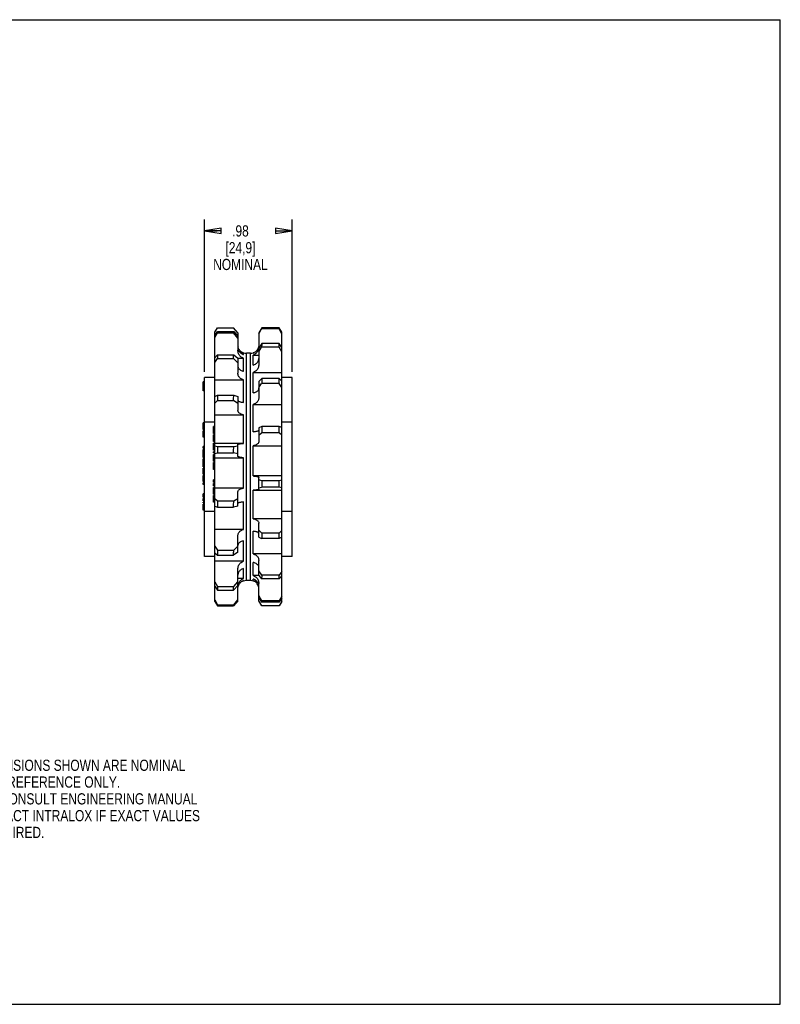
# Model space of a CAD drawing. Header units: inches. Extents: x 0 to 17, y 0 to 11.
# Tile 2 of 2: x 8.5 to 17, y 0 to 11. Entities that reach past the tile are written whole.
import ezdxf

# ---------------------------------------------------------------- set-up
doc = ezdxf.new("R2010")
doc.units = ezdxf.units.IN
doc.header["$LTSCALE"] = 0.935
doc.header["$MEASUREMENT"] = 0
doc.layers.get('0').update_dxf_attribs({"linetype": 'CONTINUOUS'})
doc.layers.add('ALL_FEATURES', color=7, linetype='CONTINUOUS')
doc.styles.get("Standard").update_dxf_attribs({"font": 'txt', "width": 0.8})
doc.dimstyles.new('DIMSTYLE_1', dxfattribs={"dimtxt": 0.125, "dimasz": 0.1875, "dimexe": 0.18, "dimexo": 0.0625, "dimgap": 0.09, "dimtad": 0, "dimtih": 1, "dimtoh": 1, "dimzin": 4, "dimdsep": 46, "dimtxsty": 'STANDARD', "dimblk": 'CLOSED', "dimblk1": 'CLOSED', "dimblk2": 'CLOSED', "dimcen": 0.09, "dimadec": 0, "dimazin": 0, "dimtp": 0.01, "dimtm": 0.01, "dimtfac": 1, "dimtofl": 0, "dimtmove": 0, "dimatfit": 3, "dimldrblk": 'CLOSED', "dimfxl": 1, "dimtolj": 1, "dimtzin": 4, "dimarcsym": 0})

# ---------------------------------------------------------------- blocks, each defined once
blk = doc.blocks.new('_CLOSED')
at = {"color": 0, "linetype": 'BYBLOCK'}
for p, q in [((0, 0), (-1, 0.167)), ((-1, 0.167), (-1, -0.167)), ((-1, -0.167), (0, 0)), ((-1, 0), (0, 0))]:
    blk.add_line(p, q, dxfattribs=at)
blk = doc.blocks.new('*D1')
at = {"color": 3, "linetype": 'CONTINUOUS'}
for p, q in [((10.565, 7.067), (10.565, 8.766)), ((11.545, 7.067), (11.545, 8.766)), ((10.565, 8.641), (10.705, 8.641)), ((11.545, 8.641), (11.53, 8.641))]:
    blk.add_line(p, q, dxfattribs=at)
at = {"color": 3, "linetype": 'CONTINUOUS', "xscale": 0.1875, "yscale": 0.1875, "zscale": 0.1875, "rotation": 180}
blk.add_blockref('_CLOSED', (10.565, 8.641), dxfattribs=at)
at = {"color": 3, "linetype": 'CONTINUOUS', "xscale": 0.1875, "yscale": 0.1875, "zscale": 0.1875}
blk.add_blockref('_CLOSED', (11.545, 8.641), dxfattribs=at)
at = {"color": 3, "linetype": 'CONTINUOUS', "insert": (10.967, 8.703), "char_height": 0.125, "width": 0.7, "attachment_point": 2, "line_spacing_factor": 0.9}
blk.add_mtext('.98\\P[24,9]\\PNOMINAL', dxfattribs=at)

msp = doc.modelspace()

# ---------------------------------------------------------------- linework, layer by layer
at = {"color": 7, "linetype": 'CONTINUOUS'}
for p, q in [((0, 11), (17, 11)), ((17, 0), (17, 11)), ((10.68, 7.508), (10.71, 7.559)), ((10.68, 7.467), (10.71, 7.515)), ((10.68, 4.501), (10.68, 7.508)), ((10.68, 7.45), (10.71, 7.501)), ((10.71, 7.515), (10.71, 7.501)), ((11.4, 7.546), (11.4, 7.559)), ((11.43, 7.508), (11.4, 7.559)), ((11.43, 7.491), (11.4, 7.546)), ((11.43, 4.501), (11.43, 7.508)), ((11.4, 7.341), (11.4, 7.381)), ((11.43, 7.337), (11.4, 7.381)), ((11.002, 7.28), (10.965, 7.28)), ((11.117, 7.28), (11.108, 7.28)), ((11.43, 7.289), (11.4, 7.341)), ((10.68, 7.221), (10.71, 7.255)), ((10.68, 7.172), (10.71, 7.216)), ((10.71, 7.255), (10.71, 7.216)), ((11.4, 6.934), (11.4, 6.992)), ((11.43, 6.963), (11.4, 6.992)), ((11.43, 6.891), (11.4, 6.934)), ((10.68, 6.789), (10.71, 6.804)), ((10.68, 6.716), (10.71, 6.745)), ((10.71, 6.804), (10.71, 6.745)), ((10.55, 6.421), (10.55, 6.496)), ((10.565, 6.496), (10.55, 6.496)), ((10.565, 6.494), (10.55, 6.494)), ((10.565, 6.491), (10.55, 6.491)), ((10.565, 6.483), (10.55, 6.483)), ((10.565, 6.476), (10.55, 6.476)), ((10.565, 6.466), (10.55, 6.466)), ((10.565, 6.421), (10.55, 6.421)), ((10.55, 6.337), (10.55, 6.406)), ((10.565, 6.406), (10.55, 6.406)), ((10.565, 6.404), (10.55, 6.404)), ((10.565, 6.399), (10.55, 6.399)), ((10.565, 6.391), (10.55, 6.391)), ((10.565, 6.382), (10.55, 6.382)), ((11.4, 6.384), (11.4, 6.454)), ((11.43, 6.443), (11.4, 6.454)), ((11.43, 6.358), (11.4, 6.384)), ((10.565, 6.348), (10.55, 6.348)), ((10.565, 6.337), (10.55, 6.337)), ((10.55, 6.215), (10.55, 6.232)), ((10.565, 6.232), (10.55, 6.232)), ((10.565, 6.23), (10.55, 6.23)), ((10.565, 6.226), (10.55, 6.226)), ((10.565, 6.223), (10.55, 6.223)), ((10.565, 6.215), (10.55, 6.215)), ((10.55, 6.11), (10.55, 6.2)), ((10.565, 6.2), (10.55, 6.2)), ((10.565, 6.189), (10.55, 6.189)), ((10.565, 6.163), (10.55, 6.163)), ((10.68, 6.238), (10.71, 6.231)), ((10.68, 6.152), (10.71, 6.162)), ((10.71, 6.231), (10.71, 6.162)), ((10.565, 6.148), (10.55, 6.148)), ((10.565, 6.121), (10.55, 6.121)), ((10.565, 6.11), (10.55, 6.11)), ((10.55, 6.005), (10.55, 6.095)), ((10.565, 6.095), (10.55, 6.095)), ((10.565, 6.084), (10.55, 6.084)), ((10.565, 6.058), (10.55, 6.058)), ((10.565, 6.043), (10.55, 6.043)), ((10.565, 6.016), (10.55, 6.016)), ((10.565, 6.005), (10.55, 6.005)), ((10.55, 5.923), (10.55, 5.99)), ((10.565, 5.99), (10.55, 5.99)), ((10.565, 5.988), (10.55, 5.988)), ((10.565, 5.984), (10.55, 5.984)), ((10.565, 5.979), (10.55, 5.979)), ((10.565, 5.969), (10.55, 5.969)), ((10.565, 5.96), (10.55, 5.96)), ((10.565, 5.953), (10.55, 5.953)), ((10.565, 5.943), (10.55, 5.943)), ((10.565, 5.934), (10.55, 5.934)), ((10.565, 5.928), (10.55, 5.928)), ((10.565, 5.926), (10.55, 5.926)), ((10.565, 5.923), (10.55, 5.923)), ((10.55, 5.84), (10.55, 5.908)), ((10.565, 5.908), (10.55, 5.908)), ((10.565, 5.87), (10.55, 5.87)), ((10.565, 5.859), (10.55, 5.859)), ((10.565, 5.84), (10.55, 5.84)), ((11.43, 5.857), (11.4, 5.847)), ((11.4, 5.777), (11.4, 5.847)), ((10.55, 5.808), (10.55, 5.825)), ((10.565, 5.825), (10.55, 5.825)), ((10.565, 5.818), (10.55, 5.818)), ((10.565, 5.814), (10.55, 5.814)), ((10.565, 5.81), (10.55, 5.81)), ((10.565, 5.808), (10.55, 5.808)), ((11.43, 5.771), (11.4, 5.777)), ((10.55, 5.686), (10.55, 5.703)), ((10.565, 5.703), (10.55, 5.703)), ((10.565, 5.696), (10.55, 5.696)), ((10.565, 5.686), (10.55, 5.686)), ((10.55, 5.664), (10.55, 5.681)), ((10.565, 5.681), (10.55, 5.681)), ((10.565, 5.673), (10.55, 5.673)), ((10.565, 5.664), (10.55, 5.664)), ((10.55, 5.626), (10.55, 5.649)), ((10.565, 5.649), (10.55, 5.649)), ((10.565, 5.638), (10.55, 5.638)), ((10.565, 5.626), (10.55, 5.626)), ((10.55, 5.602), (10.55, 5.611)), ((10.565, 5.611), (10.55, 5.611)), ((10.68, 5.651), (10.71, 5.624)), ((10.71, 5.624), (10.71, 5.555)), ((10.565, 5.602), (10.55, 5.602)), ((10.55, 5.519), (10.55, 5.587)), ((10.565, 5.587), (10.55, 5.587)), ((10.565, 5.585), (10.55, 5.585)), ((10.565, 5.581), (10.55, 5.581)), ((10.565, 5.576), (10.55, 5.576)), ((10.565, 5.568), (10.55, 5.568)), ((10.565, 5.561), (10.55, 5.561)), ((10.565, 5.546), (10.55, 5.546)), ((10.565, 5.538), (10.55, 5.538)), ((10.565, 5.531), (10.55, 5.531)), ((10.565, 5.525), (10.55, 5.525)), ((10.565, 5.521), (10.55, 5.521)), ((10.565, 5.519), (10.55, 5.519)), ((10.68, 5.565), (10.71, 5.555)), ((11.43, 5.292), (11.4, 5.264)), ((11.4, 5.205), (11.4, 5.264)), ((11.43, 5.22), (11.4, 5.205)), ((10.68, 5.118), (10.71, 5.075)), ((10.71, 5.075), (10.71, 5.017)), ((10.68, 5.045), (10.71, 5.017)), ((11.43, 4.837), (11.4, 4.793)), ((11.4, 4.754), (11.4, 4.793)), ((11.43, 4.788), (11.4, 4.754)), ((10.68, 4.72), (10.71, 4.668)), ((10.68, 4.672), (10.71, 4.628)), ((10.71, 4.668), (10.71, 4.628)), ((11.002, 4.729), (10.993, 4.729)), ((11.146, 4.729), (11.108, 4.729)), ((10.68, 4.518), (10.71, 4.463)), ((11.43, 4.558), (11.4, 4.508)), ((11.43, 4.541), (11.4, 4.494)), ((10.68, 4.501), (10.71, 4.45)), ((10.71, 4.463), (10.71, 4.45)), ((11.4, 4.494), (11.4, 4.508)), ((11.43, 4.501), (11.4, 4.45)), ((0, 0), (17, 0))]:
    msp.add_line(p, q, dxfattribs=at)
at = {"layer": 'ALL_FEATURES', "color": 7, "linetype": 'CONTINUOUS'}
for p, q in [((10.71, 7.559), (10.888, 7.559)), ((10.71, 7.515), (10.892, 7.515)), ((10.71, 7.501), (10.888, 7.501)), ((10.938, 7.501), (10.888, 7.559)), ((10.938, 7.443), (10.888, 7.501)), ((10.892, 7.515), (10.938, 7.466)), ((10.938, 7.501), (10.938, 7.307)), ((11.207, 7.559), (11.173, 7.501)), ((11.173, 7.49), (11.204, 7.546)), ((11.173, 7.501), (11.173, 7.347)), ((11.4, 7.546), (11.204, 7.546)), ((11.4, 7.559), (11.207, 7.559)), ((11.207, 7.381), (11.173, 7.331)), ((11.4, 7.381), (11.207, 7.381)), ((11.002, 7.258), (11.002, 7.28)), ((11.033, 4.734), (11.033, 7.275)), ((11.078, 7.275), (11.033, 7.275)), ((11.078, 4.734), (11.078, 7.275)), ((11.108, 7.276), (11.108, 7.28)), ((11.173, 7.288), (11.204, 7.341)), ((11.173, 7.331), (11.173, 7.149)), ((11.4, 7.341), (11.204, 7.341)), ((10.71, 7.255), (10.892, 7.255)), ((10.71, 7.216), (10.888, 7.216)), ((10.938, 7.166), (10.888, 7.216)), ((10.892, 7.255), (10.938, 7.22)), ((10.938, 7.22), (10.938, 7.051)), ((10.938, 7.218), (11.002, 7.218)), ((11.002, 7.072), (11.002, 7.218)), ((11.108, 7.141), (11.108, 7.253)), ((11.108, 7.253), (11.173, 7.253)), ((11.108, 6.832), (11.108, 7.058)), ((11.108, 7.058), (11.43, 7.058)), ((10.55, 6.854), (10.55, 6.954)), ((10.565, 6.954), (10.55, 6.954)), ((10.565, 5.004), (10.565, 7.004)), ((10.68, 7.004), (10.565, 7.004)), ((10.68, 6.976), (11.002, 6.976)), ((11.002, 6.724), (11.002, 6.976)), ((11.207, 6.992), (11.173, 6.959)), ((11.173, 6.959), (11.173, 6.777)), ((11.173, 6.89), (11.204, 6.934)), ((11.4, 6.934), (11.204, 6.934)), ((11.4, 6.992), (11.207, 6.992)), ((11.545, 7.004), (11.43, 7.004)), ((11.545, 5.004), (11.545, 7.004)), ((10.565, 6.906), (10.55, 6.906)), ((10.565, 6.854), (10.55, 6.854)), ((10.71, 6.804), (10.892, 6.804)), ((10.71, 6.745), (10.888, 6.745)), ((10.938, 6.712), (10.888, 6.745)), ((10.892, 6.804), (10.938, 6.789)), ((10.938, 6.789), (10.938, 6.635)), ((11.108, 6.397), (11.108, 6.702)), ((11.108, 6.702), (11.43, 6.702)), ((10.68, 6.504), (10.565, 6.504)), ((10.68, 6.585), (11.002, 6.585)), ((11.002, 6.266), (11.002, 6.585)), ((11.545, 6.504), (11.43, 6.504)), ((10.665, 6.377), (10.665, 6.454)), ((10.68, 6.454), (10.665, 6.454)), ((10.68, 6.448), (10.665, 6.448)), ((10.68, 6.446), (10.665, 6.446)), ((10.68, 6.438), (10.665, 6.438)), ((10.68, 6.429), (10.665, 6.429)), ((10.68, 6.421), (10.665, 6.421)), ((10.68, 6.411), (10.665, 6.411)), ((10.68, 6.4), (10.665, 6.4)), ((10.68, 6.392), (10.665, 6.392)), ((10.68, 6.386), (10.665, 6.386)), ((10.68, 6.384), (10.665, 6.384)), ((10.68, 6.382), (10.665, 6.382)), ((11.207, 6.454), (11.173, 6.442)), ((11.173, 6.442), (11.173, 6.287)), ((11.173, 6.357), (11.204, 6.384)), ((11.4, 6.384), (11.204, 6.384)), ((11.4, 6.454), (11.207, 6.454)), ((10.68, 6.377), (10.665, 6.377)), ((10.665, 6.286), (10.665, 6.361)), ((10.68, 6.361), (10.665, 6.361)), ((10.68, 6.286), (10.665, 6.286)), ((10.665, 6.19), (10.665, 6.269)), ((10.68, 6.269), (10.665, 6.269)), ((10.68, 6.219), (10.665, 6.219)), ((10.68, 6.209), (10.665, 6.209)), ((10.68, 6.2), (10.665, 6.2)), ((10.68, 6.194), (10.665, 6.194)), ((10.68, 6.192), (10.665, 6.192)), ((10.68, 6.19), (10.665, 6.19)), ((10.665, 6.161), (10.665, 6.173)), ((10.68, 6.173), (10.665, 6.173)), ((10.68, 6.161), (10.665, 6.161)), ((11.002, 6.266), (10.68, 6.266)), ((10.71, 6.231), (10.892, 6.231)), ((10.71, 6.162), (10.888, 6.162)), ((10.938, 6.151), (10.888, 6.162)), ((10.892, 6.231), (10.938, 6.238)), ((10.938, 6.124), (10.938, 6.255)), ((11.108, 5.903), (11.108, 6.241)), ((11.108, 6.241), (11.43, 6.241)), ((10.665, 6.069), (10.665, 6.144)), ((10.68, 6.144), (10.665, 6.144)), ((10.68, 6.069), (10.665, 6.069)), ((10.665, 5.975), (10.665, 6.052)), ((10.68, 6.052), (10.665, 6.052)), ((10.68, 6.106), (11.002, 6.106)), ((11.002, 5.768), (11.002, 6.106)), ((10.68, 6.046), (10.665, 6.046)), ((10.68, 6.044), (10.665, 6.044)), ((10.68, 6.036), (10.665, 6.036)), ((10.68, 6.027), (10.665, 6.027)), ((10.68, 6.019), (10.665, 6.019)), ((10.68, 6.009), (10.665, 6.009)), ((10.68, 5.998), (10.665, 5.998)), ((10.68, 5.99), (10.665, 5.99)), ((10.68, 5.984), (10.665, 5.984)), ((10.68, 5.982), (10.665, 5.982)), ((10.68, 5.979), (10.665, 5.979)), ((10.68, 5.975), (10.665, 5.975)), ((10.665, 5.834), (10.665, 5.859)), ((10.68, 5.859), (10.665, 5.859)), ((10.68, 5.846), (10.665, 5.846)), ((10.68, 5.834), (10.665, 5.834)), ((11.43, 5.903), (11.108, 5.903)), ((11.173, 5.754), (11.173, 5.885)), ((11.207, 5.847), (11.173, 5.858)), ((11.4, 5.847), (11.207, 5.847)), ((10.665, 5.792), (10.665, 5.817)), ((10.68, 5.817), (10.665, 5.817)), ((10.68, 5.804), (10.665, 5.804)), ((10.68, 5.792), (10.665, 5.792)), ((10.665, 5.7), (10.665, 5.775)), ((10.68, 5.775), (10.665, 5.775)), ((10.68, 5.773), (10.665, 5.773)), ((10.68, 5.771), (10.665, 5.771)), ((10.68, 5.767), (10.665, 5.767)), ((10.68, 5.761), (10.665, 5.761)), ((10.68, 5.75), (10.665, 5.75)), ((10.68, 5.738), (10.665, 5.738)), ((10.68, 5.725), (10.665, 5.725)), ((11.002, 5.768), (10.68, 5.768)), ((10.938, 5.567), (10.938, 5.722)), ((11.108, 5.743), (11.43, 5.743)), ((11.108, 5.424), (11.108, 5.743)), ((11.173, 5.771), (11.204, 5.777)), ((11.4, 5.777), (11.204, 5.777)), ((10.68, 5.715), (10.665, 5.715)), ((10.68, 5.709), (10.665, 5.709)), ((10.68, 5.704), (10.665, 5.704)), ((10.68, 5.702), (10.665, 5.702)), ((10.68, 5.7), (10.665, 5.7)), ((10.665, 5.609), (10.665, 5.684)), ((10.68, 5.684), (10.665, 5.684)), ((10.68, 5.682), (10.665, 5.682)), ((10.68, 5.679), (10.665, 5.679)), ((10.68, 5.675), (10.665, 5.675)), ((10.68, 5.669), (10.665, 5.669)), ((10.68, 5.659), (10.665, 5.659)), ((10.68, 5.646), (10.665, 5.646)), ((10.68, 5.634), (10.665, 5.634)), ((10.68, 5.623), (10.665, 5.623)), ((10.68, 5.617), (10.665, 5.617)), ((10.68, 5.613), (10.665, 5.613)), ((10.68, 5.611), (10.665, 5.611)), ((10.71, 5.624), (10.892, 5.624)), ((10.892, 5.624), (10.938, 5.652)), ((11.002, 5.306), (11.002, 5.612)), ((10.68, 5.504), (10.565, 5.504)), ((10.68, 5.609), (10.665, 5.609)), ((10.71, 5.555), (10.888, 5.555)), ((10.938, 5.567), (10.888, 5.555)), ((11.545, 5.504), (11.43, 5.504)), ((11.43, 5.424), (11.108, 5.424)), ((11.002, 5.306), (10.68, 5.306)), ((11.108, 5.033), (11.108, 5.285)), ((11.173, 5.22), (11.173, 5.374)), ((11.207, 5.264), (11.173, 5.297)), ((10.938, 5.05), (10.938, 5.232)), ((11.002, 4.951), (11.002, 5.177)), ((11.173, 5.22), (11.204, 5.205)), ((11.4, 5.205), (11.204, 5.205)), ((11.4, 5.264), (11.207, 5.264)), ((10.71, 5.075), (10.892, 5.075)), ((10.892, 5.075), (10.938, 5.119)), ((10.68, 5.004), (10.565, 5.004)), ((11.002, 4.951), (10.68, 4.951)), ((10.71, 5.017), (10.888, 5.017)), ((10.938, 5.05), (10.888, 5.017)), ((11.43, 5.033), (11.108, 5.033)), ((11.173, 4.789), (11.173, 4.958)), ((11.545, 5.004), (11.43, 5.004)), ((10.938, 4.678), (10.938, 4.86)), ((11.002, 4.756), (11.002, 4.868)), ((11.108, 4.791), (11.108, 4.936)), ((11.207, 4.793), (11.173, 4.843)), ((11.002, 4.756), (10.938, 4.756)), ((11.002, 4.729), (11.002, 4.733)), ((11.078, 4.734), (11.033, 4.734)), ((11.173, 4.791), (11.108, 4.791)), ((11.108, 4.729), (11.108, 4.751)), ((11.173, 4.789), (11.204, 4.754)), ((11.4, 4.754), (11.204, 4.754)), ((11.4, 4.793), (11.207, 4.793)), ((10.71, 4.668), (10.892, 4.668)), ((10.71, 4.628), (10.888, 4.628)), ((10.938, 4.678), (10.888, 4.628)), ((10.892, 4.668), (10.938, 4.721)), ((10.938, 4.508), (10.938, 4.662)), ((11.173, 4.508), (11.173, 4.702)), ((10.892, 4.463), (10.938, 4.519)), ((11.207, 4.508), (11.173, 4.566)), ((11.173, 4.543), (11.204, 4.494)), ((10.71, 4.463), (10.892, 4.463)), ((10.71, 4.45), (10.888, 4.45)), ((10.938, 4.508), (10.888, 4.45)), ((11.207, 4.45), (11.173, 4.508)), ((11.4, 4.494), (11.204, 4.494)), ((11.4, 4.508), (11.207, 4.508)), ((11.4, 4.45), (11.207, 4.45))]:
    msp.add_line(p, q, dxfattribs=at)
for centre, radius, start, end in [((11.313, 7.529), 0.111, 164.2353, 171.519), ((12.048, 7.297), 0.846, 174.3559, 177.0171), ((11.03, 7.365), 0.0924, 191.0729, 194.5757), ((11.033, 7.37), 0.095, 251.3283, 270), ((11.078, 7.37), 0.095, 270, 288.0409), ((11.08, 7.365), 0.0928, 339.8223, 347.9336), ((11.07, 7.347), 0.103, 351.2035, 359.9904), ((11.08, 7.365), 0.0924, 347.9411, 348.9274), ((11.07, 7.347), 0.103, 348.3791, 351.2069), ((10.311, 7.299), 0.582, 351.746, 355.6248), ((13.088, 6.868), 1.885, 176.2229, 178.0067), ((9.603, 6.87), 1.291, 354.4666, 357.0759), ((13.823, 6.307), 2.62, 176.7968, 178.3101), ((9.102, 6.309), 1.792, 355.3054, 357.5209), ((13.823, 5.7), 2.62, 176.7968, 178.3101), ((9.102, 5.702), 1.792, 355.3054, 357.5209), ((13.088, 5.139), 1.885, 176.2229, 178.0067), ((9.603, 5.141), 1.291, 354.4666, 357.0759), ((11.033, 4.639), 0.095, 90, 108.6717), ((11.078, 4.639), 0.095, 71.3283, 90), ((12.048, 4.71), 0.846, 174.3559, 177.0171), ((10.311, 4.712), 0.582, 351.746, 355.6248), ((11.041, 4.662), 0.103, 171.2007, 179.9917), ((11.04, 4.662), 0.102, 149.3472, 169.7814), ((11.04, 4.662), 0.103, 169.7518, 171.2016), ((11.03, 4.644), 0.0924, 167.962, 168.9271), ((11.03, 4.644), 0.0928, 159.8222, 167.9544), ((11.078, 4.643), 0.0948, 41.5893, 65.6995), ((11.079, 4.644), 0.0933, 14.598, 41.626), ((11.089, 4.667), 0.0843, 22.7496, 34.1126), ((11.08, 4.644), 0.0924, 11.0726, 14.5755), ((11.313, 4.477), 0.111, 164.2353, 171.519)]:
    msp.add_arc(centre, radius, start, end, dxfattribs=at)
for points, knots in [([(10.888, 7.501), (10.889, 7.504), (10.89, 7.508), (10.891, 7.513), (10.892, 7.515)], [0, 0, 0, 0, 0.507156, 1, 1, 1, 1]), ([(10.938, 7.341), (10.938, 7.335), (10.939, 7.324), (10.942, 7.314), (10.944, 7.309)], [0, 0, 0, 0, 0.570161, 1, 1, 1, 1]), ([(11.002, 7.218), (10.996, 7.22), (10.984, 7.226), (10.968, 7.237), (10.955, 7.252), (10.945, 7.269), (10.939, 7.288), (10.938, 7.301), (10.938, 7.307)], [0, 0, 0, 0, 0.16641, 0.334053, 0.501569, 0.667095, 0.834164, 1, 1, 1, 1]), ([(10.993, 7.28), (10.99, 7.281), (10.981, 7.286), (10.968, 7.295), (10.955, 7.31), (10.946, 7.326), (10.942, 7.337), (10.941, 7.342)], [0, 0, 0, 0, 0.11513, 0.349525, 0.583743, 0.815177, 1, 1, 1, 1]), ([(10.944, 7.309), (10.945, 7.308), (10.948, 7.301), (10.955, 7.289), (10.969, 7.276), (10.984, 7.265), (10.996, 7.26), (11.002, 7.258)], [0, 0, 0, 0, 0.057702, 0.288051, 0.523795, 0.761792, 1, 1, 1, 1]), ([(11.108, 7.276), (11.114, 7.278), (11.126, 7.284), (11.142, 7.295), (11.155, 7.31), (11.163, 7.323), (11.166, 7.331), (11.167, 7.333)], [0, 0, 0, 0, 0.230877, 0.462607, 0.694715, 0.924411, 1, 1, 1, 1]), ([(11.17, 7.326), (11.169, 7.32), (11.165, 7.306), (11.155, 7.289), (11.142, 7.273), (11.126, 7.261), (11.114, 7.255), (11.108, 7.253)], [0, 0, 0, 0, 0.205569, 0.407558, 0.608732, 0.80623, 1, 1, 1, 1]), ([(11.108, 7.141), (11.114, 7.142), (11.126, 7.147), (11.142, 7.157), (11.155, 7.169), (11.165, 7.183), (11.171, 7.199), (11.173, 7.21), (11.173, 7.216)], [0, 0, 0, 0, 0.179157, 0.354198, 0.52383, 0.686104, 0.844535, 1, 1, 1, 1]), ([(10.938, 7.131), (10.938, 7.127), (10.939, 7.118), (10.946, 7.105), (10.956, 7.094), (10.969, 7.084), (10.985, 7.077), (10.996, 7.074), (11.002, 7.072)], [0, 0, 0, 0, 0.139865, 0.287109, 0.44474, 0.618272, 0.804704, 1, 1, 1, 1]), ([(11.002, 6.976), (10.996, 6.977), (10.984, 6.982), (10.968, 6.992), (10.955, 7.004), (10.945, 7.018), (10.939, 7.034), (10.938, 7.045), (10.938, 7.051)], [0, 0, 0, 0, 0.178945, 0.354435, 0.524121, 0.686242, 0.845125, 1, 1, 1, 1]), ([(11.173, 7.149), (11.173, 7.142), (11.171, 7.129), (11.165, 7.11), (11.155, 7.092), (11.142, 7.077), (11.126, 7.066), (11.114, 7.06), (11.108, 7.058)], [0, 0, 0, 0, 0.169915, 0.338705, 0.505329, 0.672279, 0.837234, 1, 1, 1, 1]), ([(11.108, 6.832), (11.114, 6.833), (11.126, 6.836), (11.141, 6.842), (11.155, 6.85), (11.165, 6.86), (11.171, 6.871), (11.173, 6.878), (11.173, 6.882)], [0, 0, 0, 0, 0.20891, 0.40379, 0.580317, 0.735211, 0.873154, 1, 1, 1, 1]), ([(10.938, 6.75), (10.938, 6.748), (10.94, 6.743), (10.947, 6.738), (10.957, 6.733), (10.97, 6.729), (10.985, 6.726), (10.996, 6.725), (11.002, 6.724)], [0, 0, 0, 0, 0.083094, 0.196087, 0.346371, 0.536013, 0.757134, 1, 1, 1, 1]), ([(11.173, 6.777), (11.173, 6.771), (11.171, 6.76), (11.165, 6.744), (11.155, 6.73), (11.142, 6.718), (11.126, 6.708), (11.114, 6.704), (11.108, 6.702)], [0, 0, 0, 0, 0.156669, 0.315526, 0.477936, 0.647563, 0.822058, 1, 1, 1, 1]), ([(11.002, 6.585), (10.996, 6.586), (10.985, 6.589), (10.969, 6.595), (10.956, 6.603), (10.946, 6.613), (10.939, 6.624), (10.938, 6.632), (10.938, 6.635)], [0, 0, 0, 0, 0.208595, 0.403901, 0.580376, 0.735008, 0.873381, 1, 1, 1, 1]), ([(11.108, 6.397), (11.114, 6.398), (11.125, 6.399), (11.141, 6.401), (11.154, 6.404), (11.164, 6.407), (11.17, 6.41), (11.173, 6.414), (11.173, 6.415)], [0, 0, 0, 0, 0.258652, 0.490331, 0.685135, 0.834174, 0.936884, 1, 1, 1, 1]), ([(11.173, 6.287), (11.173, 6.283), (11.171, 6.276), (11.164, 6.266), (11.154, 6.257), (11.141, 6.25), (11.125, 6.244), (11.114, 6.242), (11.108, 6.241)], [0, 0, 0, 0, 0.122397, 0.257473, 0.411983, 0.590288, 0.787998, 1, 1, 1, 1]), ([(10.938, 6.255), (10.938, 6.256), (10.941, 6.258), (10.947, 6.26), (10.957, 6.262), (10.97, 6.264), (10.985, 6.265), (10.996, 6.266), (11.002, 6.266)], [0, 0, 0, 0, 0.04865, 0.14827, 0.299019, 0.498534, 0.7362, 1, 1, 1, 1]), ([(11.002, 6.106), (10.996, 6.106), (10.985, 6.107), (10.969, 6.11), (10.956, 6.112), (10.947, 6.116), (10.94, 6.119), (10.938, 6.122), (10.938, 6.124)], [0, 0, 0, 0, 0.258266, 0.490458, 0.685194, 0.833995, 0.937018, 1, 1, 1, 1]), ([(11.108, 5.903), (11.114, 5.902), (11.125, 5.902), (11.141, 5.899), (11.154, 5.897), (11.164, 5.893), (11.17, 5.89), (11.173, 5.887), (11.173, 5.885)], [0, 0, 0, 0, 0.258652, 0.490331, 0.685135, 0.834174, 0.936884, 1, 1, 1, 1]), ([(10.938, 5.722), (10.938, 5.726), (10.939, 5.733), (10.946, 5.743), (10.956, 5.752), (10.969, 5.759), (10.985, 5.765), (10.996, 5.767), (11.002, 5.768)], [0, 0, 0, 0, 0.122476, 0.258025, 0.412219, 0.590407, 0.788325, 1, 1, 1, 1]), ([(11.173, 5.754), (11.173, 5.753), (11.169, 5.751), (11.163, 5.749), (11.153, 5.747), (11.141, 5.745), (11.125, 5.744), (11.114, 5.743), (11.108, 5.743)], [0, 0, 0, 0, 0.048606, 0.147787, 0.29877, 0.498395, 0.735799, 1, 1, 1, 1]), ([(11.002, 5.612), (10.996, 5.611), (10.985, 5.61), (10.969, 5.608), (10.956, 5.605), (10.947, 5.602), (10.94, 5.599), (10.938, 5.595), (10.938, 5.594)], [0, 0, 0, 0, 0.258266, 0.490458, 0.685194, 0.833995, 0.937018, 1, 1, 1, 1]), ([(11.108, 5.424), (11.114, 5.423), (11.126, 5.42), (11.141, 5.413), (11.155, 5.405), (11.165, 5.396), (11.171, 5.385), (11.173, 5.377), (11.173, 5.374)], [0, 0, 0, 0, 0.209627, 0.405114, 0.582193, 0.737284, 0.874068, 1, 1, 1, 1]), ([(10.938, 5.232), (10.938, 5.238), (10.939, 5.249), (10.945, 5.265), (10.955, 5.279), (10.969, 5.291), (10.985, 5.3), (10.996, 5.305), (11.002, 5.306)], [0, 0, 0, 0, 0.156768, 0.316142, 0.478172, 0.647673, 0.822338, 1, 1, 1, 1]), ([(11.173, 5.259), (11.173, 5.261), (11.17, 5.266), (11.164, 5.271), (11.154, 5.276), (11.141, 5.28), (11.125, 5.283), (11.114, 5.284), (11.108, 5.285)], [0, 0, 0, 0, 0.083035, 0.195584, 0.34613, 0.535883, 0.756764, 1, 1, 1, 1]), ([(11.002, 5.177), (10.996, 5.176), (10.985, 5.173), (10.969, 5.167), (10.956, 5.158), (10.946, 5.149), (10.939, 5.138), (10.938, 5.13), (10.938, 5.127)], [0, 0, 0, 0, 0.208595, 0.403901, 0.580376, 0.735008, 0.873381, 1, 1, 1, 1]), ([(10.938, 4.86), (10.938, 4.867), (10.939, 4.88), (10.945, 4.899), (10.955, 4.917), (10.968, 4.932), (10.984, 4.943), (10.996, 4.949), (11.002, 4.951)], [0, 0, 0, 0, 0.170021, 0.33935, 0.505566, 0.672385, 0.837494, 1, 1, 1, 1]), ([(11.108, 5.033), (11.114, 5.032), (11.126, 5.027), (11.142, 5.017), (11.155, 5.005), (11.165, 4.991), (11.171, 4.975), (11.173, 4.964), (11.173, 4.958)], [0, 0, 0, 0, 0.179157, 0.354198, 0.52383, 0.686104, 0.844535, 1, 1, 1, 1]), ([(11.002, 4.868), (10.996, 4.867), (10.984, 4.862), (10.968, 4.852), (10.955, 4.84), (10.945, 4.826), (10.939, 4.81), (10.938, 4.799), (10.938, 4.793)], [0, 0, 0, 0, 0.178881, 0.3543, 0.523888, 0.685881, 0.844808, 1, 1, 1, 1]), ([(11.173, 4.878), (11.173, 4.882), (11.171, 4.891), (11.165, 4.904), (11.154, 4.915), (11.141, 4.924), (11.125, 4.932), (11.114, 4.935), (11.108, 4.936)], [0, 0, 0, 0, 0.139776, 0.286526, 0.444505, 0.618158, 0.8044, 1, 1, 1, 1]), ([(11.002, 4.733), (10.996, 4.731), (10.984, 4.725), (10.968, 4.714), (10.955, 4.699), (10.947, 4.686), (10.944, 4.678), (10.943, 4.676)], [0, 0, 0, 0, 0.230519, 0.462747, 0.694799, 0.924093, 1, 1, 1, 1]), ([(10.952, 4.714), (10.955, 4.719), (10.961, 4.728), (10.973, 4.74), (10.987, 4.749), (10.997, 4.754), (11.002, 4.756)], [0, 0, 0, 0, 0.255384, 0.50866, 0.755623, 1, 1, 1, 1]), ([(11.108, 4.791), (11.114, 4.789), (11.126, 4.783), (11.142, 4.772), (11.155, 4.757), (11.165, 4.74), (11.171, 4.721), (11.173, 4.708), (11.173, 4.702)], [0, 0, 0, 0, 0.166669, 0.333953, 0.50151, 0.667326, 0.833873, 1, 1, 1, 1]), ([(11.158, 4.714), (11.155, 4.718), (11.149, 4.727), (11.137, 4.737), (11.123, 4.745), (11.113, 4.749), (11.108, 4.751)], [0, 0, 0, 0, 0.247464, 0.497655, 0.748011, 1, 1, 1, 1]), ([(11.173, 4.668), (11.173, 4.672), (11.172, 4.68), (11.17, 4.691), (11.167, 4.697), (11.166, 4.699)], [0, 0, 0, 0, 0.379459, 0.761352, 1, 1, 1, 1]), ([(10.888, 4.45), (10.889, 4.452), (10.89, 4.456), (10.891, 4.461), (10.892, 4.463)], [0, 0, 0, 0, 0.507156, 1, 1, 1, 1])]:
    msp.add_open_spline(points, degree=3, knots=knots, dxfattribs=at)

# ---------------------------------------------------------------- texts
at = {"color": 3, "linetype": 'CONTINUOUS', "insert": (7.721, 2.733), "char_height": 0.125, "width": 3.5, "attachment_point": 1, "line_spacing_factor": 0.9}
msp.add_mtext('ALL DIMENSIONS SHOWN ARE NOMINAL \\PAND FOR REFERENCE ONLY.  \\PPLEASE CONSULT ENGINEERING MANUAL \\POR CONTACT INTRALOX IF EXACT VALUES\\PARE REQUIRED.  ', dxfattribs=at)

# ---------------------------------------------------------------- dimensions: what is measured, and where the dimension line sits
at = {"color": 3, "linetype": 'CONTINUOUS'}
dim = msp.add_linear_dim(base=(11.545, 8.641), p1=(10.565, 7.067), p2=(11.545, 7.067), text='<>\\PNOMINAL', dimstyle='DIMSTYLE_1', dxfattribs=at)
dim.commit()
dim.dimension.update_dxf_attribs({"geometry": '*D1', "text_midpoint": (10.892, 8.453), "dimtype": 160})

doc.saveas('drawing.dxf')
